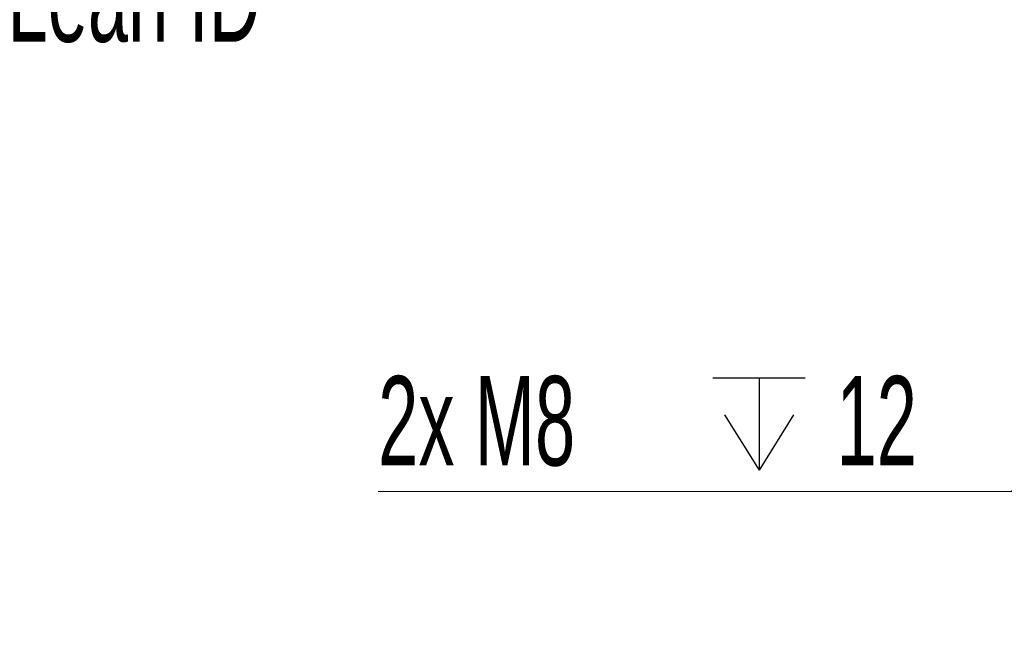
# Model space of a CAD drawing. Header units: millimetres. Extents: x 0 to 12115, y 0 to 8400.
# Tile 90 of 120: x 8376 to 9147, y 2785 to 3271. Entities that reach past the tile are written whole.
import ezdxf

# ---------------------------------------------------------------- set-up
doc = ezdxf.new("R2010")
doc.units = ezdxf.units.MM
doc.header["$LTSCALE"] = 20
doc.layers.add('SVART_TEXT', color=7, linetype='Continuous')
doc.styles.add('SLDTEXTSTYLE0', font='TXT', dxfattribs={"width": 0.605})
doc.dimstyles.new('SLDDIMSTYLE19', dxfattribs={"dimtxt": 70, "dimasz": 70, "dimexe": 0, "dimexo": 0.0625, "dimgap": 17.5, "dimtad": 0, "dimtih": 1, "dimtoh": 1, "dimdec": 1, "dimlfac": 0.5, "dimrnd": 1e-09, "dimzin": 12, "dimdsep": 46, "dimtxsty": 'SLDTEXTSTYLE0', "dimsah": 1, "dimcen": 0, "dimadec": 0, "dimazin": 3, "dimtfac": 1, "dimtofl": 0, "dimtmove": 0, "dimatfit": 3, "dimfxl": 1, "dimfrac": 2, "dimtolj": 1, "dimtzin": 12, "dimarcsym": 0})

# ---------------------------------------------------------------- blocks, each defined once
blk = doc.blocks.new('SW_SYMBOL_HOLE_DEPTH')
at = {"layer": 'SVART_TEXT', "color": 0}
for p, q in [((0, 17500), (16000, 17500)), ((8000, 17500), (8000, 1500)), ((2000, 11100), (8000, 1500)), ((14000, 11100), (8000, 1500))]:
    blk.add_line(p, q, dxfattribs=at)
blk = doc.blocks.new('_D_90')
at = {"color": 7, "linetype": 'Continuous', "lineweight": 0}
for p, q in [((9381.6, 3253.34), (9152.34, 2901.65)), ((9152.34, 2901.65), (8656.79, 2901.65))]:
    blk.add_line(p, q, dxfattribs=at)
at = {"color": 7, "linetype": 'Continuous', "lineweight": 18}
blk.add_solid([(9381.6, 3253.34), (9335, 3200.16), (9351.75, 3189.24)], dxfattribs=at)
at = {"color": 7, "linetype": 'Continuous', "lineweight": 18, "xscale": 0.004511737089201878, "yscale": 0.004511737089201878, "zscale": 0.004511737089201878}
blk.add_blockref('SW_SYMBOL_HOLE_DEPTH', (8918.71, 2911.77), dxfattribs=at)
at = {"color": 7, "linetype": 'Continuous', "lineweight": 18, "char_height": 70, "attachment_point": 1, "style": 'SLDTEXTSTYLE0'}
for s, insert in [('2x M8', (8656.79, 2992.08)), ('12', (9015.4, 2992.08))]:
    blk.add_mtext(s, dxfattribs=dict(at, insert=insert))

msp = doc.modelspace()

# ---------------------------------------------------------------- texts
at = {"layer": 'SVART_TEXT', "insert": (8366.692838, 3323.796481), "char_height": 70, "attachment_point": 1, "style": 'SLDTEXTSTYLE0'}
msp.add_mtext('Lean ID', dxfattribs=at)

# ---------------------------------------------------------------- dimensions: what is measured, and where the dimension line sits
at = {"color": 7, "linetype": 'Continuous', "lineweight": 18}
dim = msp.add_diameter_dim_2p(p1=(9390.669352, 3267.242927), p2=(9381.603982, 3253.336847), text='2x M8{\\fGDT;x}12', dimstyle='SLDDIMSTYLE19', override={"dimpost": '<>'}, dxfattribs=at)
dim.commit()
dim.dimension.update_dxf_attribs({"geometry": '_D_90', "text_midpoint": (8889.567689, 2955.466424), "dimtype": 163})

doc.saveas('drawing.dxf')
